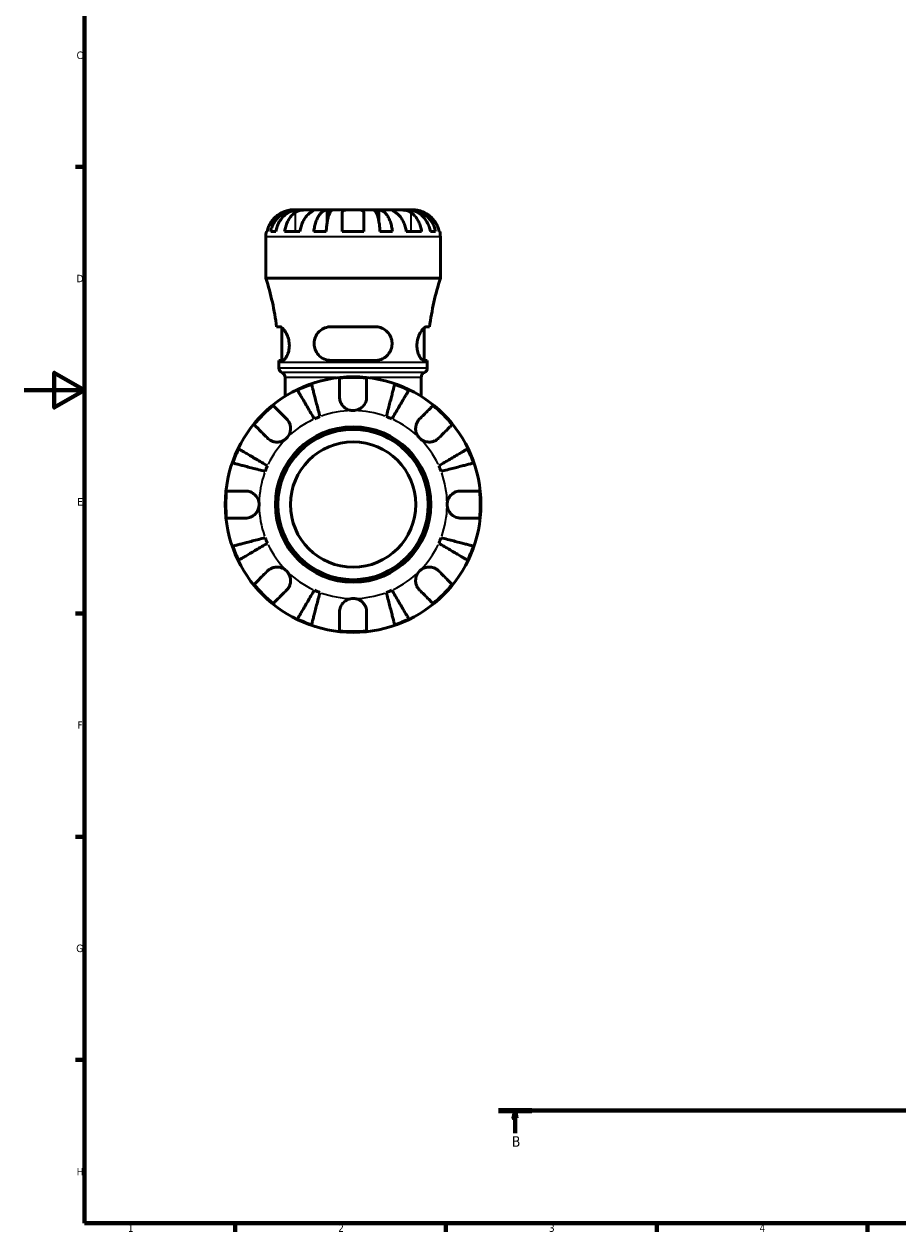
# Model space of a CAD drawing. Header units: millimetres. Extents: x 0 to 902, y 0 to 832.
# Tile 1 of 9: x 0 to 290, y 17 to 419. Entities that reach past the tile are written whole.
import ezdxf

# ---------------------------------------------------------------- set-up
doc = ezdxf.new("R2010")
doc.units = ezdxf.units.MM
doc.linetypes.add('CHAIN', pattern=[0.7087, 0.4724, -0.0591, 0.1181, -0.0591])
for name, color, linetype, lineweight in [('Border (ISO)', 7, 'Continuous', 70), ('Section Line (ISO)', 7, 'CHAIN', 70), ('Visible (ISO)', 7, 'Continuous', 50), ('Visible Narrow (ISO)', 7, 'Continuous', 35)]:
    doc.layers.add(name, color=color, linetype=linetype, lineweight=lineweight)
doc.styles.add('Label Text (ISO)', font='tahoma.ttf')
doc.styles.add('Note Text (ISO)', font='tahoma.ttf')

# ---------------------------------------------------------------- blocks, each defined once
blk = doc.blocks.new('Borders Default Border')
at = {"layer": 'Border (ISO)'}
for p, q in [((20, 371.25), (17.1, 371.25)), ((20, 222.75), (17.1, 222.75)), ((20, 148.5), (17.1, 148.5)), ((20, 74.25), (17.1, 74.25)), ((70.08, 20), (70.08, 17.1)), ((140.17, 20), (140.17, 17.1)), ((210.25, 20), (210.25, 17.1)), ((280.33, 20), (280.33, 17.1))]:
    blk.add_line(p, q, dxfattribs=at)
at = {"layer": 'Border (ISO)', "flags": 128}
for points in [[(20, 20), (20, 574), (821, 574), (821, 20), (20, 20)], [(0, 297), (20, 297), (10, 302.77), (10, 291.23), (20, 297)]]:
    blk.add_lwpolyline(points, dxfattribs=at)
at = {"layer": 'Border (ISO)', "color": 232, "true_color": 0xca0064, "char_height": 2.5, "attachment_point": 7, "style": 'Note Text (ISO)'}
for s, insert in [('C', (17.43, 407.08)), ('D', (17.43, 332.88)), ('E', (17.64, 258.63)), ('F', (17.7, 184.38)), ('G', (17.31, 110.08)), ('H', (17.44, 35.88)), ('1', (34.48, 17.1)), ('2', (104.37, 17.1)), ('3', (174.43, 17.05)), ('4', (244.42, 17.1))]:
    blk.add_mtext(s, dxfattribs=dict(at, insert=insert))
blk = doc.blocks.new('2dTransSection0')
at = {"layer": 'Section Line (ISO)', "linetype": 'CHAIN'}
blk.add_line((157.6, 57.4), (671.2, 57.4), dxfattribs=at)
at = {"layer": 'Section Line (ISO)', "linetype": 'Continuous', "lineweight": 140}
for p, q in [((157.6, 57.4), (168.75, 57.4)), ((660.05, 57.4), (671.2, 57.4))]:
    blk.add_line(p, q, dxfattribs=at)
at = {"layer": 'Section Line (ISO)', "linetype": 'Continuous'}
for p, q in [((163.17, 57.4), (162.67, 54.9)), ((163.17, 54.9), (163.17, 57.4)), ((163.67, 54.9), (163.17, 57.4)), ((665.63, 57.4), (665.13, 54.9)), ((665.63, 54.9), (665.63, 57.4)), ((666.13, 54.9), (665.63, 57.4)), ((162.67, 54.9), (163.67, 54.9)), ((163.17, 49.91), (163.17, 54.9)), ((665.13, 54.9), (666.13, 54.9)), ((665.63, 49.91), (665.63, 54.9))]:
    blk.add_line(p, q, dxfattribs=at)
at = {"layer": 'Section Line (ISO)', "linetype": 'Continuous', "flags": 128}
for points in [[(163.67, 54.9), (163.17, 57.4), (162.67, 54.9), (163.67, 54.9)], [(666.13, 54.9), (665.63, 57.4), (665.13, 54.9), (666.13, 54.9)]]:
    blk.add_lwpolyline(points, dxfattribs=at)
at = {"layer": 'Section Line (ISO)'}
for points in [[(163.67, 54.9), (163.17, 57.4), (162.67, 54.9), (163.67, 54.9)], [(666.13, 54.9), (665.63, 57.4), (665.13, 54.9), (666.13, 54.9)]]:
    blk.add_solid(points, dxfattribs=at)
at = {"layer": 'Section Line (ISO)', "char_height": 3.5, "attachment_point": 7, "style": 'Label Text (ISO)'}
for insert in [(162.1, 45.4), (664.56, 45.4)]:
    blk.add_mtext('B', dxfattribs=dict(at, insert=insert))

msp = doc.modelspace()

# ---------------------------------------------------------------- linework, layer by layer
at = {"layer": 'Visible (ISO)'}
for p, q in [((90.494, 356.969), (89.331, 356.969)), ((90.494, 356.969), (90.494, 356.925)), ((91.259, 356.969), (90.494, 356.969)), ((95.189, 356.969), (91.259, 356.969)), ((100.763, 356.969), (95.189, 356.969)), ((100.763, 356.969), (100.763, 353.151)), ((102.61, 356.969), (100.763, 356.969)), ((109.331, 356.969), (102.61, 356.969)), ((116.051, 356.969), (109.331, 356.969)), ((117.899, 356.969), (116.051, 356.969)), ((123.473, 356.969), (117.899, 356.969)), ((117.899, 356.969), (117.899, 353.151)), ((127.403, 356.969), (123.473, 356.969)), ((128.168, 356.969), (127.403, 356.969)), ((129.331, 356.969), (128.168, 356.969)), ((128.168, 356.969), (128.168, 356.925)), ((80.513, 349.769), (80.738, 349.769)), ((81.932, 349.769), (83.64, 349.769)), ((86.567, 349.769), (91.658, 349.769)), ((96.275, 349.769), (100.396, 349.769)), ((105.731, 349.769), (112.931, 349.769)), ((118.265, 349.769), (122.387, 349.769)), ((127.003, 349.769), (132.094, 349.769)), ((135.022, 349.769), (136.729, 349.769)), ((137.923, 349.769), (138.149, 349.769)), ((80.331, 334.289), (80.331, 347.969)), ((138.331, 334.289), (138.331, 347.969)), ((138.331, 334.289), (80.331, 334.289)), ((85.006, 318.089), (83.917, 318.089)), ((85.681, 306.889), (85.681, 317.78)), ((116.691, 318.089), (101.971, 318.089)), ((132.981, 306.889), (132.981, 317.78)), ((134.744, 318.089), (133.655, 318.089)), ((84.678, 306.889), (85.803, 306.889)), ((84.681, 304.38), (84.681, 306.209)), ((101.971, 306.889), (116.691, 306.889)), ((132.859, 306.889), (133.983, 306.889)), ((133.981, 304.38), (133.981, 306.209)), ((86.711, 294.949), (86.711, 301.269)), ((131.951, 294.949), (131.951, 301.269))]:
    msp.add_line(p, q, dxfattribs=at)
for radius in [42.5, 25.85, 25, 20.833]:
    msp.add_circle((109.331, 258.969), radius, dxfattribs=at)
for centre, radius, start, end in [((89.331, 347.969), 9, 168.46304, 180), ((129.331, 347.969), 9, 0, 11.53696), ((-8.125, 306.209), 92.806, 7.35458, 17.6119), ((226.786, 306.209), 92.806, 162.3881, 172.64542), ((-8.125, 306.209), 92.806, 0, 0.41982), ((226.786, 306.209), 92.806, 179.58018, 180), ((86.381, 304.38), 1.7, 180, 246.23783), ((85.011, 301.269), 1.7, 0, 66.23783), ((109.331, 258.969), 42.273, 83.88919, 96.11081), ((133.651, 301.269), 1.7, 113.76217, 180), ((132.281, 304.38), 1.7, 293.76217, 0), ((109.331, 258.969), 42.273, 109.05437, 115.94563), ((109.331, 258.969), 42.273, 64.05437, 70.94563), ((109.331, 258.969), 42.273, 128.88919, 141.11081), ((109.331, 258.969), 42.273, 38.88919, 51.11081), ((109.331, 258.969), 31.25, 110.66622, 114.33378), ((109.331, 258.969), 31.25, 65.66622, 69.33378), ((109.331, 258.969), 42.273, 154.05437, 160.94563), ((109.331, 258.969), 42.273, 19.05437, 25.94563), ((109.331, 258.969), 31.25, 155.66622, 159.33378), ((109.331, 258.969), 31.25, 20.66622, 24.33378), ((109.331, 258.969), 42.273, 173.88919, 186.11081), ((109.331, 258.969), 42.273, 353.88919, 6.11081), ((109.331, 258.969), 42.273, 199.05437, 205.94563), ((109.331, 258.969), 31.25, 200.66622, 204.33378), ((109.331, 258.969), 31.25, 335.66622, 339.33378), ((109.331, 258.969), 42.273, 334.05437, 340.94563), ((109.331, 258.969), 42.273, 218.88919, 231.11081), ((109.331, 258.969), 31.25, 245.66622, 249.33378), ((109.331, 258.969), 31.25, 290.66622, 294.33378), ((109.331, 258.969), 42.273, 308.88919, 321.11081), ((109.331, 258.969), 42.273, 244.05437, 250.94563), ((109.331, 258.969), 42.273, 289.05437, 295.94563), ((109.331, 258.969), 42.273, 263.88919, 276.11081)]:
    msp.add_arc(centre, radius, start, end, dxfattribs=at)
for points, knots in [([(85.731, 356.093), (85.343, 355.91), (84.95, 355.69), (84.068, 355.105), (83.596, 354.713), (82.805, 353.926), (82.414, 353.46), (81.738, 352.453), (81.454, 351.914), (81.034, 350.904), (80.856, 350.343), (80.738, 349.769)], [4.4278842, 4.4278842, 4.4278842, 4.4278842, 4.55124655, 4.55124655, 4.71913307, 4.71913307, 4.88586974, 4.88586974, 5.0526064, 5.0526064, 5.21400483, 5.21400483, 5.21400483, 5.21400483]), ([(81.932, 349.769), (82.047, 350.346), (82.219, 350.91), (82.625, 351.923), (82.899, 352.462), (83.552, 353.469), (83.93, 353.937), (84.691, 354.722), (85.145, 355.113), (86.122, 355.786), (86.646, 356.069), (87.643, 356.495), (88.208, 356.677), (89.364, 356.914), (89.953, 356.969), (90.494, 356.969)], [0.1707449, 0.1707449, 0.1707449, 0.1707449, 0.3329556, 0.3329556, 0.4995958, 0.4995958, 0.6662361, 0.6662361, 0.8331576, 0.8331576, 1.000079, 1.000079, 1.1674459, 1.1674459, 1.3348128, 1.3348128, 1.3348128, 1.3348128]), ([(91.259, 356.969), (90.778, 356.969), (90.253, 356.914), (89.225, 356.677), (88.722, 356.495), (87.834, 356.069), (87.369, 355.786), (86.499, 355.113), (86.095, 354.722), (85.417, 353.937), (85.081, 353.469), (84.5, 352.462), (84.256, 351.923), (83.895, 350.91), (83.742, 350.346), (83.64, 349.769)], [4.0094084, 4.0094084, 4.0094084, 4.0094084, 4.1767753, 4.1767753, 4.3441422, 4.3441422, 4.5110636, 4.5110636, 4.6779851, 4.6779851, 4.8446253, 4.8446253, 5.0112656, 5.0112656, 5.1734763, 5.1734763, 5.1734763, 5.1734763]), ([(89.331, 356.969), (89.331, 356.969), (89.298, 356.969), (89.163, 356.967), (89.056, 356.964), (88.698, 356.942), (88.405, 356.914), (87.81, 356.807), (87.543, 356.747), (87.05, 356.608), (86.835, 356.539), (86.391, 356.38), (86.166, 356.289), (85.871, 356.158), (85.801, 356.126), (85.731, 356.093)], [-2.49913258, -2.49913258, -2.49913258, -2.49913258, -2.41505436, -2.41505436, -2.32384732, -2.32384732, -2.1841143, -2.1841143, -2.08674766, -2.08674766, -2.01440674, -2.01440674, -1.93994266, -1.93994266, -1.91637503, -1.91637503, -1.91637503, -1.91637503]), ([(86.567, 349.769), (86.651, 350.343), (86.776, 350.904), (87.073, 351.914), (87.274, 352.453), (87.752, 353.46), (88.029, 353.926), (88.588, 354.713), (88.922, 355.105), (89.546, 355.69), (89.823, 355.91), (90.097, 356.093)], [0.17075309, 0.17075309, 0.17075309, 0.17075309, 0.33215152, 0.33215152, 0.49888818, 0.49888818, 0.66562485, 0.66562485, 0.83351137, 0.83351137, 0.95687373, 0.95687373, 0.95687373, 0.95687373]), ([(90.097, 356.093), (90.186, 356.152), (90.28, 356.208), (90.558, 356.359), (90.752, 356.446), (91.179, 356.602), (91.411, 356.67), (91.991, 356.803), (92.344, 356.857), (93.15, 356.939), (93.595, 356.956), (94.452, 356.971), (94.852, 356.969), (95.189, 356.969)], [-0.58004807, -0.58004807, -0.58004807, -0.58004807, -0.5384523, -0.5384523, -0.46383793, -0.46383793, -0.3862639, -0.3862639, -0.27840269, -0.27840269, -0.14277912, -0.14277912, 0, 0, 0, 0]), ([(95.189, 356.093), (94.914, 355.91), (94.637, 355.69), (94.013, 355.105), (93.679, 354.713), (93.12, 353.926), (92.843, 353.46), (92.365, 352.453), (92.165, 351.914), (91.868, 350.904), (91.742, 350.343), (91.658, 349.769)], [4.42788405, 4.42788405, 4.42788405, 4.42788405, 4.5512464, 4.5512464, 4.71913293, 4.71913293, 4.88586959, 4.88586959, 5.05260626, 5.05260626, 5.21400469, 5.21400469, 5.21400469, 5.21400469]), ([(95.189, 356.969), (95.372, 356.969), (95.535, 356.969), (95.824, 356.967), (95.946, 356.966), (96.167, 356.95), (96.236, 356.932), (96.248, 356.856), (96.198, 356.801), (96.027, 356.663), (95.932, 356.596), (95.705, 356.438), (95.574, 356.35), (95.352, 356.202), (95.272, 356.148), (95.189, 356.093)], [0, 0, 0, 0, 0.07774953, 0.07774953, 0.16081914, 0.16081914, 0.27783798, 0.27783798, 0.3882896, 0.3882896, 0.46542959, 0.46542959, 0.54035429, 0.54035429, 0.57953204, 0.57953204, 0.57953204, 0.57953204]), ([(96.275, 349.769), (96.335, 350.346), (96.425, 350.91), (96.638, 351.923), (96.782, 352.462), (97.123, 353.469), (97.322, 353.937), (97.721, 354.722), (97.959, 355.113), (98.471, 355.786), (98.746, 356.069), (99.268, 356.495), (99.565, 356.677), (100.17, 356.914), (100.48, 356.969), (100.763, 356.969)], [0.1707449, 0.1707449, 0.1707449, 0.1707449, 0.3329556, 0.3329556, 0.4995958, 0.4995958, 0.6662361, 0.6662361, 0.8331576, 0.8331576, 1.000079, 1.000079, 1.1674459, 1.1674459, 1.3348128, 1.3348128, 1.3348128, 1.3348128]), ([(102.61, 356.969), (102.471, 356.969), (102.318, 356.914), (102.019, 356.677), (101.873, 356.495), (101.615, 356.069), (101.48, 355.786), (101.227, 355.113), (101.11, 354.722), (100.913, 353.937), (100.815, 353.469), (100.647, 352.462), (100.576, 351.923), (100.471, 350.91), (100.426, 350.346), (100.396, 349.769)], [4.0094086, 4.0094086, 4.0094086, 4.0094086, 4.1767755, 4.1767755, 4.3441424, 4.3441424, 4.5110638, 4.5110638, 4.6779853, 4.6779853, 4.8446255, 4.8446255, 5.0112658, 5.0112658, 5.1734765, 5.1734765, 5.1734765, 5.1734765]), ([(105.731, 356.093), (105.731, 356.16), (105.739, 356.224), (105.783, 356.374), (105.828, 356.455), (105.966, 356.603), (106.061, 356.669), (106.352, 356.803), (106.57, 356.857), (107.152, 356.939), (107.53, 356.956), (108.385, 356.971), (108.855, 356.969), (109.331, 356.969)], [-0.57647647, -0.57647647, -0.57647647, -0.57647647, -0.52968676, -0.52968676, -0.46054026, -0.46054026, -0.38562403, -0.38562403, -0.27730827, -0.27730827, -0.14258086, -0.14258086, 0, 0, 0, 0]), ([(105.731, 349.769), (105.731, 350.343), (105.731, 350.904), (105.731, 351.914), (105.731, 352.453), (105.731, 353.46), (105.731, 353.926), (105.731, 354.713), (105.731, 355.105), (105.731, 355.69), (105.731, 355.91), (105.731, 356.093)], [0.17075309, 0.17075309, 0.17075309, 0.17075309, 0.33215152, 0.33215152, 0.49888818, 0.49888818, 0.66562485, 0.66562485, 0.83351137, 0.83351137, 0.95687373, 0.95687373, 0.95687373, 0.95687373]), ([(109.331, 356.969), (109.611, 356.969), (109.89, 356.969), (110.459, 356.967), (110.744, 356.964), (111.422, 356.942), (111.784, 356.914), (112.287, 356.807), (112.457, 356.747), (112.688, 356.608), (112.765, 356.539), (112.877, 356.38), (112.911, 356.289), (112.929, 356.158), (112.931, 356.126), (112.931, 356.093)], [-2.49913258, -2.49913258, -2.49913258, -2.49913258, -2.41505436, -2.41505436, -2.32384732, -2.32384732, -2.1841143, -2.1841143, -2.08674766, -2.08674766, -2.01440674, -2.01440674, -1.93994266, -1.93994266, -1.91637503, -1.91637503, -1.91637503, -1.91637503]), ([(112.931, 356.093), (112.931, 355.91), (112.931, 355.69), (112.931, 355.105), (112.931, 354.713), (112.931, 353.926), (112.931, 353.46), (112.931, 352.453), (112.931, 351.914), (112.931, 350.904), (112.931, 350.343), (112.931, 349.769)], [4.42788748, 4.42788748, 4.42788748, 4.42788748, 4.55124983, 4.55124983, 4.71913636, 4.71913636, 4.88587302, 4.88587302, 5.05260969, 5.05260969, 5.21400811, 5.21400811, 5.21400811, 5.21400811]), ([(118.265, 349.769), (118.235, 350.346), (118.191, 350.91), (118.086, 351.923), (118.015, 352.462), (117.846, 353.469), (117.748, 353.937), (117.551, 354.722), (117.434, 355.113), (117.181, 355.786), (117.046, 356.069), (116.788, 356.495), (116.642, 356.677), (116.343, 356.914), (116.191, 356.969), (116.051, 356.969)], [0.1707449, 0.1707449, 0.1707449, 0.1707449, 0.3329556, 0.3329556, 0.4995958, 0.4995958, 0.6662361, 0.6662361, 0.8331576, 0.8331576, 1.000079, 1.000079, 1.1674459, 1.1674459, 1.3348128, 1.3348128, 1.3348128, 1.3348128]), ([(117.899, 356.969), (118.182, 356.969), (118.491, 356.914), (119.097, 356.677), (119.393, 356.495), (119.916, 356.069), (120.19, 355.786), (120.703, 355.113), (120.94, 354.722), (121.34, 353.937), (121.538, 353.469), (121.88, 352.462), (122.023, 351.923), (122.237, 350.91), (122.327, 350.346), (122.387, 349.769)], [4.0094084, 4.0094084, 4.0094084, 4.0094084, 4.1767753, 4.1767753, 4.3441422, 4.3441422, 4.5110636, 4.5110636, 4.6779851, 4.6779851, 4.8446253, 4.8446253, 5.0112656, 5.0112656, 5.1734763, 5.1734763, 5.1734763, 5.1734763]), ([(123.473, 356.093), (123.384, 356.152), (123.299, 356.208), (123.075, 356.359), (122.946, 356.446), (122.72, 356.602), (122.626, 356.67), (122.461, 356.803), (122.413, 356.857), (122.426, 356.939), (122.517, 356.956), (122.87, 356.971), (123.136, 356.969), (123.473, 356.969)], [-0.58004807, -0.58004807, -0.58004807, -0.58004807, -0.5384523, -0.5384523, -0.46383793, -0.46383793, -0.3862639, -0.3862639, -0.27840269, -0.27840269, -0.14277912, -0.14277912, 0, 0, 0, 0]), ([(123.473, 356.969), (123.656, 356.969), (123.859, 356.969), (124.31, 356.967), (124.559, 356.966), (125.188, 356.95), (125.573, 356.932), (126.327, 356.856), (126.688, 356.801), (127.273, 356.663), (127.502, 356.596), (127.927, 356.438), (128.121, 356.35), (128.392, 356.202), (128.481, 356.148), (128.564, 356.093)], [0, 0, 0, 0, 0.07774953, 0.07774953, 0.16081914, 0.16081914, 0.27783798, 0.27783798, 0.3882896, 0.3882896, 0.46542959, 0.46542959, 0.54035429, 0.54035429, 0.57953204, 0.57953204, 0.57953204, 0.57953204]), ([(127.003, 349.769), (126.919, 350.343), (126.794, 350.904), (126.497, 351.914), (126.296, 352.453), (125.818, 353.46), (125.541, 353.926), (124.982, 354.713), (124.648, 355.105), (124.025, 355.69), (123.747, 355.91), (123.473, 356.093)], [0.17075309, 0.17075309, 0.17075309, 0.17075309, 0.33215152, 0.33215152, 0.49888818, 0.49888818, 0.66562485, 0.66562485, 0.83351137, 0.83351137, 0.95687373, 0.95687373, 0.95687373, 0.95687373]), ([(135.022, 349.769), (134.92, 350.346), (134.767, 350.91), (134.405, 351.923), (134.161, 352.462), (133.581, 353.469), (133.244, 353.937), (132.566, 354.722), (132.162, 355.113), (131.293, 355.786), (130.827, 356.069), (129.94, 356.495), (129.436, 356.677), (128.408, 356.914), (127.883, 356.969), (127.403, 356.969)], [0.1707449, 0.1707449, 0.1707449, 0.1707449, 0.3329556, 0.3329556, 0.4995958, 0.4995958, 0.6662361, 0.6662361, 0.8331576, 0.8331576, 1.000079, 1.000079, 1.1674459, 1.1674459, 1.3348128, 1.3348128, 1.3348128, 1.3348128]), ([(128.168, 356.969), (128.708, 356.969), (129.298, 356.914), (130.453, 356.677), (131.019, 356.495), (132.016, 356.069), (132.539, 355.786), (133.516, 355.113), (133.97, 354.722), (134.732, 353.937), (135.11, 353.469), (135.762, 352.462), (136.036, 351.923), (136.442, 350.91), (136.615, 350.346), (136.729, 349.769)], [4.0094084, 4.0094084, 4.0094084, 4.0094084, 4.1767753, 4.1767753, 4.3441422, 4.3441422, 4.5110636, 4.5110636, 4.6779851, 4.6779851, 4.8446253, 4.8446253, 5.0112656, 5.0112656, 5.1734763, 5.1734763, 5.1734763, 5.1734763]), ([(128.564, 356.093), (128.838, 355.91), (129.116, 355.69), (129.739, 355.105), (130.073, 354.713), (130.632, 353.926), (130.909, 353.46), (131.387, 352.453), (131.588, 351.914), (131.885, 350.904), (132.011, 350.343), (132.094, 349.769)], [4.42788405, 4.42788405, 4.42788405, 4.42788405, 4.5512464, 4.5512464, 4.71913293, 4.71913293, 4.88586959, 4.88586959, 5.05260626, 5.05260626, 5.21400469, 5.21400469, 5.21400469, 5.21400469]), ([(132.931, 356.093), (132.662, 356.219), (132.389, 356.334), (131.81, 356.548), (131.511, 356.641), (130.916, 356.795), (130.63, 356.851), (130.05, 356.937), (129.788, 356.955), (129.425, 356.971), (129.331, 356.969), (129.331, 356.969)], [-0.58010577, -0.58010577, -0.58010577, -0.58010577, -0.49097123, -0.49097123, -0.39110552, -0.39110552, -0.28318425, -0.28318425, -0.14288781, -0.14288781, 0, 0, 0, 0]), ([(137.923, 349.769), (137.805, 350.343), (137.627, 350.904), (137.207, 351.914), (136.923, 352.453), (136.248, 353.46), (135.856, 353.926), (135.065, 354.713), (134.593, 355.105), (133.711, 355.69), (133.318, 355.91), (132.931, 356.093)], [0.17075309, 0.17075309, 0.17075309, 0.17075309, 0.33215152, 0.33215152, 0.49888818, 0.49888818, 0.66562485, 0.66562485, 0.83351137, 0.83351137, 0.95687373, 0.95687373, 0.95687373, 0.95687373]), ([(85.006, 318.089), (85.054, 318.089), (85.104, 318.082), (85.353, 318.02), (85.58, 317.879), (86.16, 317.354), (86.528, 316.898), (87.166, 315.839), (87.443, 315.265), (87.867, 314.034), (88.018, 313.395), (88.156, 312.127), (88.154, 311.526), (88.017, 310.3), (87.868, 309.704), (87.463, 308.594), (87.198, 308.104), (86.64, 307.332), (86.345, 307.066), (85.983, 306.91), (85.89, 306.889), (85.803, 306.889)], [-1.9964447, -1.9964447, -1.9964447, -1.9964447, -1.9471696, -1.9471696, -1.760595, -1.760595, -1.502143, -1.502143, -1.2834311, -1.2834311, -1.0817242, -1.0817242, -0.8991893, -0.8991893, -0.6954698, -0.6954698, -0.4674037, -0.4674037, -0.2249911, -0.2249911, -0.1363243, -0.1363243, -0.1363243, -0.1363243]), ([(101.971, 306.889), (101.892, 306.889), (101.813, 306.89), (101.177, 306.917), (100.632, 307.024), (99.406, 307.454), (98.753, 307.843), (97.674, 308.829), (97.236, 309.409), (96.655, 310.624), (96.48, 311.22), (96.336, 312.459), (96.368, 313.074), (96.646, 314.365), (96.924, 315.01), (97.747, 316.254), (98.332, 316.82), (99.623, 317.623), (100.311, 317.889), (101.348, 318.063), (101.658, 318.089), (101.971, 318.089)], [-1.9757198, -1.9757198, -1.9757198, -1.9757198, -1.9508859, -1.9508859, -1.7752703, -1.7752703, -1.5346056, -1.5346056, -1.3090761, -1.3090761, -1.1208267, -1.1208267, -0.9339096, -0.9339096, -0.7141193, -0.7141193, -0.4515254, -0.4515254, -0.2147081, -0.2147081, -0.1162477, -0.1162477, -0.1162477, -0.1162477]), ([(116.691, 318.089), (116.847, 318.089), (117.004, 318.082), (117.747, 318.02), (118.314, 317.879), (119.574, 317.354), (120.231, 316.898), (121.228, 315.839), (121.603, 315.265), (122.111, 314.034), (122.257, 313.395), (122.311, 312.127), (122.24, 311.526), (121.889, 310.3), (121.593, 309.704), (120.779, 308.594), (120.245, 308.104), (119.001, 307.332), (118.282, 307.066), (117.251, 306.91), (116.972, 306.889), (116.691, 306.889)], [-1.9964447, -1.9964447, -1.9964447, -1.9964447, -1.9471696, -1.9471696, -1.760595, -1.760595, -1.502143, -1.502143, -1.2834311, -1.2834311, -1.0817242, -1.0817242, -0.8991893, -0.8991893, -0.6954698, -0.6954698, -0.4674037, -0.4674037, -0.2249911, -0.2249911, -0.1363243, -0.1363243, -0.1363243, -0.1363243]), ([(132.859, 306.889), (132.834, 306.889), (132.809, 306.89), (132.603, 306.917), (132.405, 307.024), (131.916, 307.454), (131.619, 307.843), (131.099, 308.829), (130.873, 309.409), (130.594, 310.624), (130.522, 311.22), (130.523, 312.459), (130.594, 313.074), (130.882, 314.365), (131.117, 315.01), (131.709, 316.254), (132.081, 316.82), (132.762, 317.623), (133.075, 317.889), (133.457, 318.063), (133.561, 318.089), (133.655, 318.089)], [-1.9757198, -1.9757198, -1.9757198, -1.9757198, -1.9508859, -1.9508859, -1.7752703, -1.7752703, -1.5346056, -1.5346056, -1.3090761, -1.3090761, -1.1208267, -1.1208267, -0.9339096, -0.9339096, -0.7141193, -0.7141193, -0.4515254, -0.4515254, -0.2147081, -0.2147081, -0.1162477, -0.1162477, -0.1162477, -0.1162477]), ([(95.53, 298.925), (95.567, 298.782), (95.623, 298.567), (95.754, 298.059), (95.843, 297.716), (96.054, 296.9), (96.176, 296.427), (96.423, 295.474), (96.57, 294.906), (96.886, 293.683), (97.055, 293.028), (97.378, 291.779), (97.561, 291.071), (97.936, 289.624), (98.127, 288.884), (98.302, 288.208)], [0.2134337, 0.2134337, 0.2134337, 0.2134337, 0.41601, 0.41601, 0.6243485, 0.6243485, 0.832687, 0.832687, 1.0415719, 1.0415719, 1.2504568, 1.2504568, 1.4601279, 1.4601279, 1.6697991, 1.6697991, 1.6697991, 1.6697991]), ([(104.831, 294.719), (104.831, 295.219), (104.831, 295.727), (104.831, 296.843), (104.831, 297.432), (104.831, 298.419), (104.831, 298.908), (104.831, 299.752), (104.831, 300.106), (104.831, 300.631), (104.831, 300.853), (104.831, 301.001)], [5.50227189, 5.50227189, 5.50227189, 5.50227189, 5.66172607, 5.66172607, 5.87111315, 5.87111315, 6.07951382, 6.07951382, 6.28791448, 6.28791448, 6.49007585, 6.49007585, 6.49007585, 6.49007585]), ([(113.831, 301.001), (113.831, 300.853), (113.831, 300.631), (113.831, 300.106), (113.831, 299.752), (113.831, 298.908), (113.831, 298.419), (113.831, 297.432), (113.831, 296.843), (113.831, 295.727), (113.831, 295.219), (113.831, 294.719)], [0.21343841, 0.21343841, 0.21343841, 0.21343841, 0.41559978, 0.41559978, 0.62400044, 0.62400044, 0.8324011, 0.8324011, 1.04178819, 1.04178819, 1.20124236, 1.20124236, 1.20124236, 1.20124236]), ([(120.36, 288.208), (120.535, 288.884), (120.726, 289.624), (121.1, 291.071), (121.283, 291.779), (121.606, 293.028), (121.776, 293.683), (122.092, 294.906), (122.239, 295.474), (122.485, 296.427), (122.608, 296.9), (122.819, 297.716), (122.907, 298.059), (123.039, 298.567), (123.094, 298.782), (123.131, 298.925)], [5.0161165, 5.0161165, 5.0161165, 5.0161165, 5.2257877, 5.2257877, 5.4354588, 5.4354588, 5.6443437, 5.6443437, 5.8532286, 5.8532286, 6.0615671, 6.0615671, 6.2699056, 6.2699056, 6.472482, 6.472482, 6.472482, 6.472482]), ([(96.454, 287.442), (96.099, 288.045), (95.712, 288.702), (94.953, 289.991), (94.582, 290.621), (93.927, 291.732), (93.584, 292.315), (92.943, 293.404), (92.645, 293.91), (92.145, 294.758), (91.897, 295.179), (91.47, 295.905), (91.29, 296.21), (91.023, 296.662), (90.911, 296.853), (90.836, 296.981)], [5.0161165, 5.0161165, 5.0161165, 5.0161165, 5.2257877, 5.2257877, 5.4354588, 5.4354588, 5.6443437, 5.6443437, 5.8532286, 5.8532286, 6.0615671, 6.0615671, 6.2699056, 6.2699056, 6.472482, 6.472482, 6.472482, 6.472482]), ([(109.331, 290.219), (108.912, 290.219), (108.496, 290.277), (107.606, 290.531), (107.146, 290.752), (106.357, 291.31), (106.025, 291.631), (105.509, 292.311), (105.314, 292.653), (105.075, 293.238), (105.002, 293.467), (104.899, 293.908), (104.866, 294.119), (104.836, 294.459), (104.831, 294.589), (104.831, 294.719)], [0, 0, 0, 0, 0.1255823, 0.1255823, 0.27758688, 0.27758688, 0.41565829, 0.41565829, 0.53558864, 0.53558864, 0.6106285, 0.6106285, 0.67830711, 0.67830711, 0.7205994, 0.7205994, 0.7205994, 0.7205994]), ([(113.831, 294.719), (113.831, 294.51), (113.816, 294.298), (113.756, 293.876), (113.711, 293.666), (113.574, 293.196), (113.473, 292.939), (113.122, 292.244), (112.822, 291.834), (112.053, 291.092), (111.581, 290.781), (110.515, 290.337), (109.926, 290.219), (109.331, 290.219)], [-0.72877811, -0.72877811, -0.72877811, -0.72877811, -0.65864576, -0.65864576, -0.58948737, -0.58948737, -0.50282865, -0.50282865, -0.34782332, -0.34782332, -0.17870564, -0.17870564, 0, 0, 0, 0]), ([(127.826, 296.981), (127.751, 296.853), (127.638, 296.662), (127.372, 296.21), (127.192, 295.905), (126.764, 295.179), (126.516, 294.758), (126.017, 293.91), (125.719, 293.404), (125.078, 292.315), (124.734, 291.732), (124.08, 290.621), (123.708, 289.991), (122.949, 288.702), (122.562, 288.045), (122.207, 287.442)], [0.2134337, 0.2134337, 0.2134337, 0.2134337, 0.41601, 0.41601, 0.6243485, 0.6243485, 0.832687, 0.832687, 1.0415719, 1.0415719, 1.2504568, 1.2504568, 1.4601279, 1.4601279, 1.6697991, 1.6697991, 1.6697991, 1.6697991]), ([(82.791, 291.872), (82.896, 291.768), (83.053, 291.611), (83.424, 291.239), (83.675, 290.989), (84.271, 290.392), (84.617, 290.046), (85.315, 289.348), (85.731, 288.932), (86.52, 288.143), (86.88, 287.784), (87.234, 287.43)], [0.21343841, 0.21343841, 0.21343841, 0.21343841, 0.41559978, 0.41559978, 0.62400044, 0.62400044, 0.8324011, 0.8324011, 1.04178819, 1.04178819, 1.20124236, 1.20124236, 1.20124236, 1.20124236]), ([(131.428, 287.43), (131.782, 287.784), (132.141, 288.143), (132.93, 288.932), (133.347, 289.348), (134.044, 290.046), (134.39, 290.392), (134.987, 290.989), (135.237, 291.239), (135.609, 291.611), (135.766, 291.768), (135.87, 291.872)], [5.50227189, 5.50227189, 5.50227189, 5.50227189, 5.66172607, 5.66172607, 5.87111315, 5.87111315, 6.07951382, 6.07951382, 6.28791448, 6.28791448, 6.49007585, 6.49007585, 6.49007585, 6.49007585]), ([(80.87, 281.066), (80.516, 281.42), (80.157, 281.779), (79.367, 282.568), (78.951, 282.985), (78.253, 283.682), (77.908, 284.028), (77.311, 284.625), (77.06, 284.875), (76.689, 285.247), (76.532, 285.404), (76.427, 285.508)], [5.50227189, 5.50227189, 5.50227189, 5.50227189, 5.66172607, 5.66172607, 5.87111315, 5.87111315, 6.07951382, 6.07951382, 6.28791448, 6.28791448, 6.49007585, 6.49007585, 6.49007585, 6.49007585]), ([(87.234, 287.43), (87.323, 287.341), (87.409, 287.247), (87.677, 286.93), (87.843, 286.69), (88.139, 286.156), (88.265, 285.862), (88.491, 285.115), (88.557, 284.655), (88.544, 283.623), (88.43, 283.062), (87.987, 281.987), (87.655, 281.487), (87.234, 281.066)], [-0.72474413, -0.72474413, -0.72474413, -0.72474413, -0.68292689, -0.68292689, -0.58946764, -0.58946764, -0.49014387, -0.49014387, -0.34933517, -0.34933517, -0.17856496, -0.17856496, 0, 0, 0, 0]), ([(131.428, 281.066), (131.187, 281.307), (130.974, 281.575), (130.6, 282.173), (130.445, 282.504), (130.18, 283.316), (130.105, 283.802), (130.114, 284.753), (130.19, 285.208), (130.429, 285.942), (130.557, 286.227), (130.86, 286.753), (131.031, 286.991), (131.288, 287.285), (131.357, 287.359), (131.428, 287.43)], [0, 0, 0, 0, 0.10230486, 0.10230486, 0.2116531, 0.2116531, 0.35868741, 0.35868741, 0.49861539, 0.49861539, 0.59613895, 0.59613895, 0.69034298, 0.69034298, 0.72355027, 0.72355027, 0.72355027, 0.72355027]), ([(142.234, 285.508), (142.13, 285.404), (141.973, 285.247), (141.601, 284.875), (141.351, 284.625), (140.754, 284.028), (140.408, 283.682), (139.71, 282.985), (139.294, 282.568), (138.505, 281.779), (138.146, 281.42), (137.792, 281.066)], [0.21343841, 0.21343841, 0.21343841, 0.21343841, 0.41559978, 0.41559978, 0.62400044, 0.62400044, 0.8324011, 0.8324011, 1.04178819, 1.04178819, 1.20124236, 1.20124236, 1.20124236, 1.20124236]), ([(71.319, 277.464), (71.446, 277.389), (71.637, 277.276), (72.09, 277.01), (72.395, 276.83), (73.121, 276.402), (73.542, 276.154), (74.39, 275.655), (74.896, 275.357), (75.984, 274.716), (76.567, 274.372), (77.678, 273.718), (78.309, 273.346), (79.597, 272.587), (80.255, 272.2), (80.857, 271.845)], [0.2134337, 0.2134337, 0.2134337, 0.2134337, 0.41601, 0.41601, 0.6243485, 0.6243485, 0.832687, 0.832687, 1.0415719, 1.0415719, 1.2504568, 1.2504568, 1.4601279, 1.4601279, 1.6697991, 1.6697991, 1.6697991, 1.6697991]), ([(87.234, 281.066), (86.992, 280.825), (86.725, 280.612), (86.126, 280.238), (85.795, 280.083), (84.983, 279.818), (84.497, 279.743), (83.546, 279.752), (83.091, 279.828), (82.358, 280.067), (82.072, 280.195), (81.546, 280.498), (81.308, 280.669), (81.014, 280.926), (80.941, 280.995), (80.87, 281.066)], [0, 0, 0, 0, 0.10230486, 0.10230486, 0.2116531, 0.2116531, 0.35868741, 0.35868741, 0.49861539, 0.49861539, 0.59613895, 0.59613895, 0.69034298, 0.69034298, 0.72355027, 0.72355027, 0.72355027, 0.72355027]), ([(137.792, 281.066), (137.703, 280.977), (137.609, 280.89), (137.292, 280.623), (137.052, 280.456), (136.518, 280.16), (136.224, 280.035), (135.477, 279.808), (135.017, 279.742), (133.985, 279.756), (133.424, 279.87), (132.349, 280.312), (131.849, 280.645), (131.428, 281.066)], [-0.72474413, -0.72474413, -0.72474413, -0.72474413, -0.68292689, -0.68292689, -0.58946764, -0.58946764, -0.49014387, -0.49014387, -0.34933517, -0.34933517, -0.17856496, -0.17856496, 0, 0, 0, 0]), ([(137.804, 271.845), (138.407, 272.2), (139.064, 272.587), (140.353, 273.346), (140.983, 273.718), (142.094, 274.372), (142.677, 274.716), (143.766, 275.357), (144.272, 275.655), (145.12, 276.154), (145.541, 276.402), (146.267, 276.83), (146.572, 277.01), (147.024, 277.276), (147.215, 277.389), (147.343, 277.464)], [5.0161165, 5.0161165, 5.0161165, 5.0161165, 5.2257877, 5.2257877, 5.4354588, 5.4354588, 5.6443437, 5.6443437, 5.8532286, 5.8532286, 6.0615671, 6.0615671, 6.2699056, 6.2699056, 6.472482, 6.472482, 6.472482, 6.472482]), ([(80.092, 269.998), (79.415, 270.173), (78.676, 270.364), (77.228, 270.738), (76.52, 270.921), (75.272, 271.244), (74.616, 271.414), (73.393, 271.73), (72.825, 271.877), (71.872, 272.123), (71.399, 272.246), (70.583, 272.457), (70.241, 272.545), (69.732, 272.677), (69.517, 272.732), (69.374, 272.769)], [5.0161165, 5.0161165, 5.0161165, 5.0161165, 5.2257877, 5.2257877, 5.4354588, 5.4354588, 5.6443437, 5.6443437, 5.8532286, 5.8532286, 6.0615671, 6.0615671, 6.2699056, 6.2699056, 6.472482, 6.472482, 6.472482, 6.472482]), ([(149.287, 272.769), (149.144, 272.732), (148.929, 272.677), (148.421, 272.545), (148.078, 272.457), (147.262, 272.246), (146.789, 272.123), (145.836, 271.877), (145.268, 271.73), (144.045, 271.414), (143.39, 271.244), (142.141, 270.921), (141.433, 270.738), (139.986, 270.364), (139.246, 270.173), (138.57, 269.998)], [0.2134337, 0.2134337, 0.2134337, 0.2134337, 0.41601, 0.41601, 0.6243485, 0.6243485, 0.832687, 0.832687, 1.0415719, 1.0415719, 1.2504568, 1.2504568, 1.4601279, 1.4601279, 1.6697991, 1.6697991, 1.6697991, 1.6697991]), ([(67.298, 263.469), (67.446, 263.469), (67.668, 263.469), (68.193, 263.469), (68.548, 263.469), (69.392, 263.469), (69.881, 263.469), (70.867, 263.469), (71.456, 263.469), (72.572, 263.469), (73.08, 263.469), (73.581, 263.469)], [0.21343841, 0.21343841, 0.21343841, 0.21343841, 0.41559978, 0.41559978, 0.62400044, 0.62400044, 0.8324011, 0.8324011, 1.04178819, 1.04178819, 1.20124236, 1.20124236, 1.20124236, 1.20124236]), ([(73.581, 263.469), (73.736, 263.469), (73.892, 263.461), (74.312, 263.417), (74.576, 263.366), (75.127, 263.205), (75.412, 263.091), (76.099, 262.728), (76.478, 262.444), (77.202, 261.699), (77.516, 261.223), (77.963, 260.152), (78.081, 259.563), (78.081, 258.969)], [-0.71968867, -0.71968867, -0.71968867, -0.71968867, -0.66913349, -0.66913349, -0.58448293, -0.58448293, -0.49008499, -0.49008499, -0.34765985, -0.34765985, -0.17827673, -0.17827673, 0, 0, 0, 0]), ([(140.581, 258.969), (140.581, 259.37), (140.634, 259.769), (140.857, 260.583), (141.036, 260.99), (141.58, 261.855), (141.979, 262.279), (142.746, 262.834), (143.071, 263.012), (143.67, 263.251), (143.936, 263.329), (144.482, 263.438), (144.762, 263.466), (145.052, 263.469), (145.066, 263.469), (145.081, 263.469)], [-3.12621297, -3.12621297, -3.12621297, -3.12621297, -3.00592131, -3.00592131, -2.87295675, -2.87295675, -2.69789372, -2.69789372, -2.58338701, -2.58338701, -2.49547573, -2.49547573, -2.40310236, -2.40310236, -2.39831682, -2.39831682, -2.39831682, -2.39831682]), ([(145.081, 263.469), (145.581, 263.469), (146.089, 263.469), (147.205, 263.469), (147.794, 263.469), (148.781, 263.469), (149.27, 263.469), (150.114, 263.469), (150.468, 263.469), (150.993, 263.469), (151.215, 263.469), (151.363, 263.469)], [5.50227189, 5.50227189, 5.50227189, 5.50227189, 5.66172607, 5.66172607, 5.87111315, 5.87111315, 6.07951382, 6.07951382, 6.28791448, 6.28791448, 6.49007585, 6.49007585, 6.49007585, 6.49007585]), ([(78.081, 258.969), (78.081, 258.568), (78.027, 258.169), (77.805, 257.355), (77.625, 256.948), (77.082, 256.082), (76.683, 255.659), (75.915, 255.103), (75.59, 254.926), (74.991, 254.686), (74.726, 254.608), (74.179, 254.499), (73.899, 254.472), (73.609, 254.469), (73.595, 254.469), (73.581, 254.469)], [-3.12621297, -3.12621297, -3.12621297, -3.12621297, -3.00592131, -3.00592131, -2.87295675, -2.87295675, -2.69789372, -2.69789372, -2.58338701, -2.58338701, -2.49547573, -2.49547573, -2.40310236, -2.40310236, -2.39831682, -2.39831682, -2.39831682, -2.39831682]), ([(145.081, 254.469), (144.926, 254.469), (144.769, 254.477), (144.349, 254.521), (144.086, 254.572), (143.534, 254.732), (143.249, 254.847), (142.563, 255.21), (142.183, 255.493), (141.459, 256.238), (141.145, 256.714), (140.698, 257.786), (140.581, 258.374), (140.581, 258.969)], [-0.71968867, -0.71968867, -0.71968867, -0.71968867, -0.66913349, -0.66913349, -0.58448293, -0.58448293, -0.49008499, -0.49008499, -0.34765985, -0.34765985, -0.17827673, -0.17827673, 0, 0, 0, 0]), ([(73.581, 254.469), (73.08, 254.469), (72.572, 254.469), (71.456, 254.469), (70.867, 254.469), (69.881, 254.469), (69.392, 254.469), (68.548, 254.469), (68.193, 254.469), (67.668, 254.469), (67.446, 254.469), (67.298, 254.469)], [5.50227189, 5.50227189, 5.50227189, 5.50227189, 5.66172607, 5.66172607, 5.87111315, 5.87111315, 6.07951382, 6.07951382, 6.28791448, 6.28791448, 6.49007585, 6.49007585, 6.49007585, 6.49007585]), ([(151.363, 254.469), (151.215, 254.469), (150.993, 254.469), (150.468, 254.469), (150.114, 254.469), (149.27, 254.469), (148.781, 254.469), (147.794, 254.469), (147.205, 254.469), (146.089, 254.469), (145.581, 254.469), (145.081, 254.469)], [0.21343841, 0.21343841, 0.21343841, 0.21343841, 0.41559978, 0.41559978, 0.62400044, 0.62400044, 0.8324011, 0.8324011, 1.04178819, 1.04178819, 1.20124236, 1.20124236, 1.20124236, 1.20124236]), ([(69.374, 245.168), (69.517, 245.205), (69.732, 245.261), (70.241, 245.392), (70.583, 245.481), (71.399, 245.692), (71.872, 245.814), (72.825, 246.061), (73.393, 246.208), (74.616, 246.524), (75.272, 246.693), (76.52, 247.016), (77.228, 247.199), (78.676, 247.574), (79.415, 247.765), (80.092, 247.94)], [0.2134337, 0.2134337, 0.2134337, 0.2134337, 0.41601, 0.41601, 0.6243485, 0.6243485, 0.832687, 0.832687, 1.0415719, 1.0415719, 1.2504568, 1.2504568, 1.4601279, 1.4601279, 1.6697991, 1.6697991, 1.6697991, 1.6697991]), ([(80.857, 246.092), (80.255, 245.737), (79.597, 245.35), (78.309, 244.591), (77.678, 244.22), (76.567, 243.565), (75.984, 243.222), (74.896, 242.581), (74.39, 242.283), (73.542, 241.783), (73.121, 241.535), (72.395, 241.108), (72.09, 240.928), (71.637, 240.661), (71.446, 240.549), (71.319, 240.474)], [5.0161165, 5.0161165, 5.0161165, 5.0161165, 5.2257877, 5.2257877, 5.4354588, 5.4354588, 5.6443437, 5.6443437, 5.8532286, 5.8532286, 6.0615671, 6.0615671, 6.2699056, 6.2699056, 6.472482, 6.472482, 6.472482, 6.472482]), ([(147.343, 240.474), (147.215, 240.549), (147.024, 240.661), (146.572, 240.928), (146.267, 241.108), (145.541, 241.535), (145.12, 241.783), (144.272, 242.283), (143.766, 242.581), (142.677, 243.222), (142.094, 243.565), (140.983, 244.22), (140.353, 244.591), (139.064, 245.35), (138.407, 245.737), (137.804, 246.092)], [0.2134337, 0.2134337, 0.2134337, 0.2134337, 0.41601, 0.41601, 0.6243485, 0.6243485, 0.832687, 0.832687, 1.0415719, 1.0415719, 1.2504568, 1.2504568, 1.4601279, 1.4601279, 1.6697991, 1.6697991, 1.6697991, 1.6697991]), ([(138.57, 247.94), (139.246, 247.765), (139.986, 247.574), (141.433, 247.199), (142.141, 247.016), (143.39, 246.693), (144.045, 246.524), (145.268, 246.208), (145.836, 246.061), (146.789, 245.814), (147.262, 245.692), (148.078, 245.481), (148.421, 245.392), (148.929, 245.261), (149.144, 245.205), (149.287, 245.168)], [5.0161165, 5.0161165, 5.0161165, 5.0161165, 5.2257877, 5.2257877, 5.4354588, 5.4354588, 5.6443437, 5.6443437, 5.8532286, 5.8532286, 6.0615671, 6.0615671, 6.2699056, 6.2699056, 6.472482, 6.472482, 6.472482, 6.472482]), ([(80.87, 236.872), (80.959, 236.961), (81.053, 237.047), (81.37, 237.315), (81.61, 237.481), (82.144, 237.777), (82.437, 237.903), (83.185, 238.129), (83.645, 238.195), (84.677, 238.182), (85.237, 238.068), (86.313, 237.625), (86.813, 237.292), (87.234, 236.872)], [-0.72474413, -0.72474413, -0.72474413, -0.72474413, -0.68292689, -0.68292689, -0.58946764, -0.58946764, -0.49014387, -0.49014387, -0.34933517, -0.34933517, -0.17856496, -0.17856496, 0, 0, 0, 0]), ([(131.428, 236.872), (131.669, 237.113), (131.937, 237.326), (132.535, 237.699), (132.866, 237.854), (133.678, 238.119), (134.164, 238.194), (135.115, 238.185), (135.57, 238.109), (136.304, 237.871), (136.589, 237.743), (137.115, 237.44), (137.353, 237.268), (137.647, 237.012), (137.721, 236.943), (137.792, 236.872)], [0, 0, 0, 0, 0.10230486, 0.10230486, 0.2116531, 0.2116531, 0.35868741, 0.35868741, 0.49861539, 0.49861539, 0.59613895, 0.59613895, 0.69034298, 0.69034298, 0.72355027, 0.72355027, 0.72355027, 0.72355027]), ([(76.427, 232.429), (76.532, 232.534), (76.689, 232.691), (77.06, 233.062), (77.311, 233.313), (77.908, 233.909), (78.253, 234.255), (78.951, 234.953), (79.367, 235.369), (80.157, 236.158), (80.516, 236.518), (80.87, 236.872)], [0.21343841, 0.21343841, 0.21343841, 0.21343841, 0.41559978, 0.41559978, 0.62400044, 0.62400044, 0.8324011, 0.8324011, 1.04178819, 1.04178819, 1.20124236, 1.20124236, 1.20124236, 1.20124236]), ([(87.234, 236.872), (87.475, 236.63), (87.688, 236.363), (88.061, 235.764), (88.216, 235.433), (88.481, 234.621), (88.556, 234.135), (88.547, 233.184), (88.471, 232.729), (88.233, 231.996), (88.105, 231.71), (87.802, 231.184), (87.63, 230.946), (87.374, 230.652), (87.305, 230.579), (87.234, 230.508)], [0, 0, 0, 0, 0.10230486, 0.10230486, 0.2116531, 0.2116531, 0.35868741, 0.35868741, 0.49861539, 0.49861539, 0.59613895, 0.59613895, 0.69034298, 0.69034298, 0.72355027, 0.72355027, 0.72355027, 0.72355027]), ([(131.428, 230.508), (131.339, 230.597), (131.252, 230.691), (130.985, 231.008), (130.818, 231.248), (130.522, 231.782), (130.397, 232.075), (130.17, 232.823), (130.104, 233.283), (130.118, 234.315), (130.232, 234.875), (130.674, 235.951), (131.007, 236.451), (131.428, 236.872)], [-0.72474413, -0.72474413, -0.72474413, -0.72474413, -0.68292689, -0.68292689, -0.58946764, -0.58946764, -0.49014387, -0.49014387, -0.34933517, -0.34933517, -0.17856496, -0.17856496, 0, 0, 0, 0]), ([(137.792, 236.872), (138.146, 236.518), (138.505, 236.158), (139.294, 235.369), (139.71, 234.953), (140.408, 234.255), (140.754, 233.909), (141.351, 233.313), (141.601, 233.062), (141.973, 232.691), (142.13, 232.534), (142.234, 232.429)], [5.50227189, 5.50227189, 5.50227189, 5.50227189, 5.66172607, 5.66172607, 5.87111315, 5.87111315, 6.07951382, 6.07951382, 6.28791448, 6.28791448, 6.49007585, 6.49007585, 6.49007585, 6.49007585]), ([(87.234, 230.508), (86.88, 230.154), (86.52, 229.794), (85.731, 229.005), (85.315, 228.589), (84.617, 227.891), (84.271, 227.545), (83.675, 226.949), (83.424, 226.698), (83.053, 226.327), (82.896, 226.17), (82.791, 226.065)], [5.50227189, 5.50227189, 5.50227189, 5.50227189, 5.66172607, 5.66172607, 5.87111315, 5.87111315, 6.07951382, 6.07951382, 6.28791448, 6.28791448, 6.49007585, 6.49007585, 6.49007585, 6.49007585]), ([(90.836, 220.957), (90.911, 221.084), (91.023, 221.275), (91.29, 221.728), (91.47, 222.033), (91.897, 222.759), (92.145, 223.18), (92.645, 224.028), (92.943, 224.534), (93.584, 225.622), (93.927, 226.205), (94.582, 227.316), (94.953, 227.947), (95.712, 229.235), (96.099, 229.893), (96.454, 230.495)], [0.2134337, 0.2134337, 0.2134337, 0.2134337, 0.41601, 0.41601, 0.6243485, 0.6243485, 0.832687, 0.832687, 1.0415719, 1.0415719, 1.2504568, 1.2504568, 1.4601279, 1.4601279, 1.6697991, 1.6697991, 1.6697991, 1.6697991]), ([(98.302, 229.73), (98.127, 229.053), (97.936, 228.314), (97.561, 226.866), (97.378, 226.158), (97.055, 224.91), (96.886, 224.254), (96.57, 223.031), (96.423, 222.463), (96.176, 221.51), (96.054, 221.037), (95.843, 220.221), (95.754, 219.878), (95.623, 219.37), (95.567, 219.155), (95.53, 219.012)], [5.0161165, 5.0161165, 5.0161165, 5.0161165, 5.2257877, 5.2257877, 5.4354588, 5.4354588, 5.6443437, 5.6443437, 5.8532286, 5.8532286, 6.0615671, 6.0615671, 6.2699056, 6.2699056, 6.472482, 6.472482, 6.472482, 6.472482]), ([(123.131, 219.012), (123.094, 219.155), (123.039, 219.37), (122.907, 219.878), (122.819, 220.221), (122.608, 221.037), (122.485, 221.51), (122.239, 222.463), (122.092, 223.031), (121.776, 224.254), (121.606, 224.91), (121.283, 226.158), (121.1, 226.866), (120.726, 228.314), (120.535, 229.053), (120.36, 229.73)], [0.2134337, 0.2134337, 0.2134337, 0.2134337, 0.41601, 0.41601, 0.6243485, 0.6243485, 0.832687, 0.832687, 1.0415719, 1.0415719, 1.2504568, 1.2504568, 1.4601279, 1.4601279, 1.6697991, 1.6697991, 1.6697991, 1.6697991]), ([(122.207, 230.495), (122.562, 229.893), (122.949, 229.235), (123.708, 227.947), (124.08, 227.316), (124.734, 226.205), (125.078, 225.622), (125.719, 224.534), (126.017, 224.028), (126.516, 223.18), (126.764, 222.759), (127.192, 222.033), (127.372, 221.728), (127.638, 221.275), (127.751, 221.084), (127.826, 220.957)], [5.0161165, 5.0161165, 5.0161165, 5.0161165, 5.2257877, 5.2257877, 5.4354588, 5.4354588, 5.6443437, 5.6443437, 5.8532286, 5.8532286, 6.0615671, 6.0615671, 6.2699056, 6.2699056, 6.472482, 6.472482, 6.472482, 6.472482]), ([(135.87, 226.065), (135.766, 226.17), (135.609, 226.327), (135.237, 226.698), (134.987, 226.949), (134.39, 227.545), (134.044, 227.891), (133.347, 228.589), (132.93, 229.005), (132.141, 229.794), (131.782, 230.154), (131.428, 230.508)], [0.21343841, 0.21343841, 0.21343841, 0.21343841, 0.41559978, 0.41559978, 0.62400044, 0.62400044, 0.8324011, 0.8324011, 1.04178819, 1.04178819, 1.20124236, 1.20124236, 1.20124236, 1.20124236]), ([(104.831, 223.219), (104.831, 223.374), (104.839, 223.53), (104.883, 223.95), (104.934, 224.214), (105.094, 224.765), (105.209, 225.05), (105.572, 225.737), (105.855, 226.116), (106.6, 226.84), (107.076, 227.154), (108.148, 227.601), (108.736, 227.719), (109.331, 227.719)], [-0.71968867, -0.71968867, -0.71968867, -0.71968867, -0.66913349, -0.66913349, -0.58448293, -0.58448293, -0.49008499, -0.49008499, -0.34765985, -0.34765985, -0.17827673, -0.17827673, 0, 0, 0, 0]), ([(109.331, 227.719), (109.732, 227.719), (110.131, 227.665), (110.945, 227.443), (111.352, 227.263), (112.217, 226.72), (112.641, 226.321), (113.196, 225.553), (113.374, 225.228), (113.613, 224.629), (113.691, 224.364), (113.8, 223.817), (113.828, 223.537), (113.831, 223.247), (113.831, 223.233), (113.831, 223.219)], [-3.12621297, -3.12621297, -3.12621297, -3.12621297, -3.00592131, -3.00592131, -2.87295675, -2.87295675, -2.69789372, -2.69789372, -2.58338701, -2.58338701, -2.49547573, -2.49547573, -2.40310236, -2.40310236, -2.39831682, -2.39831682, -2.39831682, -2.39831682]), ([(104.831, 216.936), (104.831, 217.084), (104.831, 217.306), (104.831, 217.831), (104.831, 218.186), (104.831, 219.03), (104.831, 219.519), (104.831, 220.505), (104.831, 221.094), (104.831, 222.21), (104.831, 222.718), (104.831, 223.219)], [0.21343841, 0.21343841, 0.21343841, 0.21343841, 0.41559978, 0.41559978, 0.62400044, 0.62400044, 0.8324011, 0.8324011, 1.04178819, 1.04178819, 1.20124236, 1.20124236, 1.20124236, 1.20124236]), ([(113.831, 223.219), (113.831, 222.718), (113.831, 222.21), (113.831, 221.094), (113.831, 220.505), (113.831, 219.519), (113.831, 219.03), (113.831, 218.186), (113.831, 217.831), (113.831, 217.306), (113.831, 217.084), (113.831, 216.936)], [5.50227189, 5.50227189, 5.50227189, 5.50227189, 5.66172607, 5.66172607, 5.87111315, 5.87111315, 6.07951382, 6.07951382, 6.28791448, 6.28791448, 6.49007585, 6.49007585, 6.49007585, 6.49007585])]:
    msp.add_open_spline(points, degree=3, knots=knots, dxfattribs=at)
at = {"layer": 'Visible Narrow (ISO)'}
for p, q in [((90.097, 355.777), (90.097, 350.085)), ((128.564, 355.777), (128.564, 350.085)), ((137.974, 347.969), (80.688, 347.969)), ((133.677, 306.209), (84.984, 306.209)), ((84.984, 304.38), (133.677, 304.38)), ((132.675, 302.825), (85.987, 302.825)), ((103.68, 301.269), (86.765, 301.269)), ((131.896, 301.269), (114.981, 301.269))]:
    msp.add_line(p, q, dxfattribs=at)
for start, end in [(91.03331, 109.63291), (70.36709, 88.96669), (115.36709, 133.96669), (46.03331, 64.63291), (136.03331, 154.63291), (25.36709, 43.96669), (160.36709, 178.96669), (1.03331, 19.63291), (181.03331, 199.63291), (340.36709, 358.96669), (205.36709, 223.96669), (316.03331, 334.63291), (226.03331, 244.63291), (295.36709, 313.96669), (250.36709, 268.96669), (271.03331, 289.63291)]:
    msp.add_arc((109.331, 258.969), 31.25, start, end, dxfattribs=at)

# ---------------------------------------------------------------- block references
msp.add_blockref('Borders Default Border', (0, 0))
at = {"layer": 'Section Line (ISO)'}
msp.add_blockref('2dTransSection0', (0, 0), dxfattribs=at)

doc.saveas('drawing.dxf')
